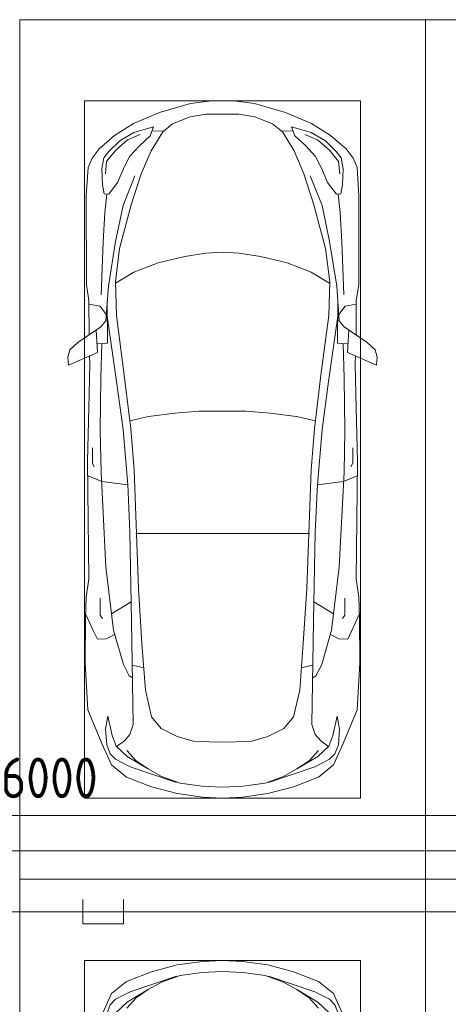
# Model space of a CAD drawing. Header units: millimetres. Extents: x -32229 to 170644, y -13689 to 125138.
# Tile 60 of 208: x 21835 to 24476, y 63579 to 69650. Entities that reach past the tile are written whole.
import ezdxf

# ---------------------------------------------------------------- set-up
doc = ezdxf.new("R2010")
doc.units = ezdxf.units.MM
for name, color, linetype, lineweight in [('A-ANNO-DIMS', 7, 'Continuous', 9), ('A-ANNO-DIMS-200', 7, 'Continuous', 9), ('A-DETL-GENF', 7, 'Continuous', 18), ('A-FLOR', 7, 'Continuous', 18), ('C-PRKG', 7, 'Continuous', 18)]:
    doc.layers.add(name, color=color, linetype=linetype, lineweight=lineweight)
doc.layers.add('A-DETL', color=7, linetype='Continuous', lineweight=9, true_color=0x00a600)
doc.styles.add('GOST Common_6', font='GOST_Common.ttf', dxfattribs={"width": 0.9, "height": 250})
doc.dimstyles.new('ГОСТ_2_5_мм2', dxfattribs={"dimscale": 304.8, "dimtxt": 251.428749, "dimasz": 0.492126, "dimexe": 0.492126, "dimexo": 0.656168, "dimgap": 0.098425, "dimtad": 1, "dimdec": 0, "dimdsep": 46, "dimtxsty": 'GOST Common_6', "dimblk1": 'OBLIQUE', "dimblk2": 'OBLIQUE', "dimsah": 1, "dimcen": 0.09, "dimazin": 2, "dimtfac": 1, "dimtdec": 4, "dimtix": 1, "dimtmove": 0, "dimatfit": 3, "dimfxl": 1, "dimtvp": 1, "dimtolj": 1, "dimtzin": 0, "dimarcsym": 2})

# ---------------------------------------------------------------- blocks, each defined once
blk = doc.blocks.new('АР_Машиноместо - 5300x2500_С-V11--01 ЭО')
at = {"layer": 'A-DETL-GENF', "color": 253, "lineweight": 13, "true_color": 0xaaaaaa}
for p, q in [((1250, 4800), (1126.4, 4794.1)), ((1250, 4800), (1373.6, 4794.1)), ((970.2, 4771.8), (812.7, 4729.4)), ((1126.4, 4794.1), (970.2, 4771.8)), ((1373.6, 4794.1), (1529.8, 4771.8)), ((1529.8, 4771.8), (1687.3, 4729.4)), ((812.7, 4729.4), (659.1, 4669.9)), ((680.7, 4606.5), (967, 4703.6)), ((988.2, 4706.7), (873.9, 4665.1)), ((1122.2, 4726.4), (988.2, 4706.7)), ((1250, 4731.7), (1122.2, 4726.4)), ((1250, 4731.7), (1377.8, 4726.4)), ((1377.8, 4726.4), (1511.8, 4706.7)), ((1511.8, 4706.7), (1626.1, 4665.1)), ((1819.3, 4606.5), (1533, 4703.6)), ((1687.3, 4729.4), (1840.9, 4669.9)), ((659.1, 4669.9), (565.9, 4595.1)), ((788.5, 4617.7), (661.8, 4543.1)), ((791.3, 4619.7), (717.1, 4568.9)), ((873.9, 4665.1), (791.3, 4619.7)), ((1626.1, 4665.1), (1708.7, 4619.7)), ((1708.7, 4619.7), (1782.9, 4568.9)), ((1711.5, 4617.7), (1838.2, 4543.1)), ((1840.9, 4669.9), (1934.1, 4595.1)), ((565.9, 4595.1), (507.1, 4462.6)), ((557.5, 4525.7), (590.7, 4560.1)), ((590.7, 4560.1), (680.7, 4606.5)), ((717.1, 4568.9), (659.6, 4505.3)), ((1782.9, 4568.9), (1840.4, 4505.3)), ((1909.3, 4560.1), (1819.3, 4606.5)), ((1942.5, 4525.7), (1909.3, 4560.1)), ((1934.1, 4595.1), (1992.9, 4462.6)), ((536.4, 4471.4), (557.5, 4525.7)), ((661.8, 4543.1), (594.6, 4479.3)), ((1838.2, 4543.1), (1905.4, 4479.3)), ((1963.6, 4471.4), (1942.5, 4525.7)), ((507.1, 4462.6), (419.6, 4254.2)), ((528.4, 4374.7), (536.4, 4471.4)), ((594.6, 4479.3), (569.5, 4413.1)), ((645, 4445.5), (597.3, 4481.4)), ((679.6, 4406.3), (645, 4445.5)), ((970.5, 4419.3), (1069.6, 4447.3)), ((1069.6, 4447.3), (1167.1, 4453.2)), ((1167.1, 4453.2), (1250, 4453.9)), ((1332.9, 4453.2), (1250, 4453.9)), ((1430.4, 4447.3), (1332.9, 4453.2)), ((1529.5, 4419.3), (1430.4, 4447.3)), ((1820.4, 4406.3), (1855, 4445.5)), ((1855, 4445.5), (1902.7, 4481.4)), ((1905.4, 4479.3), (1930.5, 4413.1)), ((1971.6, 4374.7), (1963.6, 4471.4)), ((1992.9, 4462.6), (2080.4, 4254.2)), ((543.7, 4295.1), (528.4, 4374.7)), ((569.5, 4413.1), (543.7, 4295.1)), ((699.7, 4345.5), (679.6, 4406.3)), ((872.7, 4370.2), (970.5, 4419.3)), ((1627.3, 4370.2), (1529.5, 4419.3)), ((1800.3, 4345.5), (1820.4, 4406.3)), ((1930.5, 4413.1), (1956.3, 4295.1)), ((1956.3, 4295.1), (1971.6, 4374.7)), ((689.3, 3705.5), (699.7, 4345.5)), ((812.5, 4298.9), (872.7, 4370.2)), ((1687.5, 4298.9), (1627.3, 4370.2)), ((1810.7, 3705.5), (1800.3, 4345.5)), ((419.6, 4254.2), (403.4, 3968)), ((774.4, 4132.9), (812.5, 4298.9)), ((1725.6, 4132.9), (1687.5, 4298.9)), ((2080.4, 4254.2), (2096.6, 3968)), ((752.2, 3845.6), (774.4, 4132.9)), ((1747.8, 3845.6), (1725.6, 4132.9)), ((638.7, 3975.4), (675.2, 4045.5)), ((675.2, 4045.5), (694.6, 4057.6)), ((1824.8, 4045.5), (1805.4, 4057.6)), ((1861.3, 3975.4), (1824.8, 4045.5)), ((403.4, 3968), (405.6, 3688.5)), ((578.7, 3762.9), (638.7, 3975.4)), ((1921.3, 3762.9), (1861.3, 3975.4)), ((2096.6, 3968), (2094.4, 3688.5)), ((731.2, 3507.6), (752.2, 3845.6)), ((1768.8, 3507.6), (1747.8, 3845.6)), ((408.2, 3667), (453.1, 3766.3)), ((453.1, 3766.3), (478.4, 3819.3)), ((478.4, 3819.3), (532.5, 3818.1)), ((532.5, 3818.1), (585.5, 3790.5)), ((1967.5, 3818.1), (1914.5, 3790.5)), ((2021.6, 3819.3), (1967.5, 3818.1)), ((2046.9, 3766.3), (2021.6, 3819.3)), ((2091.8, 3667), (2046.9, 3766.3)), ((530.9, 3374.8), (578.7, 3762.9)), ((678.7, 3159.5), (689.3, 3705.5)), ((1821.3, 3159.5), (1810.7, 3705.5)), ((1969.1, 3374.8), (1921.3, 3762.9)), ((405.6, 3688.5), (409.5, 3560)), ((495.5, 3566.1), (496.8, 3671.6)), ((496.8, 3671.6), (510.1, 3691.5)), ((687.1, 3588.8), (566.5, 3663.9)), ((1812.9, 3588.8), (1933.5, 3663.9)), ((2003.2, 3671.6), (1989.9, 3691.5)), ((2004.5, 3566.1), (2003.2, 3671.6)), ((2094.4, 3688.5), (2090.5, 3560)), ((409.5, 3560), (426.5, 3446.8)), ((2090.5, 3560), (2073.5, 3446.8)), ((704.9, 2775.5), (731.2, 3507.6)), ((1795.1, 2775.5), (1768.8, 3507.6)), ((426.5, 3446.8), (417.5, 2723)), ((2073.5, 3446.8), (2082.5, 2723)), ((501.4, 2789.7), (530.9, 3374.8)), ((1998.6, 2789.7), (1969.1, 3374.8)), ((665.6, 2864.6), (678.7, 3159.5)), ((1834.4, 2864.6), (1821.3, 3159.5)), ((665.8, 2867.4), (505.1, 2846.9)), ((636.6, 2526.5), (665.8, 2867.4)), ((1834.2, 2867.4), (1994.9, 2846.9)), ((1863.4, 2526.5), (1834.2, 2867.4)), ((505.1, 2846.9), (420.9, 2813.3)), ((1994.9, 2846.9), (2079.1, 2813.3)), ((447.8, 2733.7), (459.7, 2756.2)), ((447.8, 2638.7), (447.8, 2733.7)), ((495.7, 2532.3), (501.4, 2789.7)), ((684.2, 2522.3), (704.9, 2775.5)), ((1815.8, 2522.3), (1795.1, 2775.5)), ((2004.3, 2532.3), (1998.6, 2789.7)), ((2052.2, 2733.7), (2040.3, 2756.2)), ((2052.2, 2638.7), (2052.2, 2733.7)), ((417.5, 2723), (428.2, 2308.5)), ((2082.5, 2723), (2071.8, 2308.5)), ((500, 2210.1), (495.7, 2532.3)), ((636.6, 2526.5), (597, 2231)), ((644.6, 2191.8), (684.2, 2522.3)), ((1855.4, 2191.8), (1815.8, 2522.3)), ((1863.4, 2526.5), (1903, 2231)), ((2000, 2210.1), (2004.3, 2532.3)), ((428.2, 2308.5), (432.3, 2119.9)), ((2071.8, 2308.5), (2067.7, 2119.9)), ((505.9, 1996), (500, 2210.1)), ((597, 2231), (535, 1798.3)), ((595.8, 1824.8), (644.6, 2191.8)), ((1904.2, 1824.8), (1855.4, 2191.8)), ((1903, 2231), (1965, 1798.3)), ((1994.1, 1996), (2000, 2210.1)), ((296.8, 2079.9), (301.4, 2130.5)), ((301.4, 2130.5), (479.9, 2052.9)), ((2198.6, 2130.5), (2020.1, 2052.9)), ((2203.2, 2079.9), (2198.6, 2130.5)), ((309.5, 2036.1), (296.8, 2079.9)), ((432.3, 2119.9), (430.7, 2073.9)), ((2067.7, 2119.9), (2069.3, 2073.9)), ((2190.5, 2036.1), (2203.2, 2079.9)), ((357.8, 1990.1), (309.5, 2036.1)), ((479.9, 2052.9), (471, 1914.3)), ((2020.1, 2052.9), (2029, 1914.3)), ((2142.2, 1990.1), (2190.5, 2036.1)), ((500.6, 1894.5), (357.8, 1990.1)), ((426.5, 1730.9), (427.5, 1943)), ((540.9, 1993.7), (476.3, 1997.9)), ((540.9, 1993.7), (539.8, 1733.1)), ((1959.1, 1993.7), (2023.7, 1997.9)), ((1959.1, 1993.7), (1960.2, 1733.1)), ((1999.4, 1894.5), (2142.2, 1990.1)), ((2073.5, 1730.9), (2072.5, 1943)), ((530.6, 1857.6), (500.6, 1894.5)), ((1969.4, 1857.6), (1999.4, 1894.5)), ((546.5, 1642.6), (530.6, 1857.6)), ((589.4, 1615.5), (595.8, 1824.8)), ((1910.6, 1615.5), (1904.2, 1824.8)), ((1953.5, 1642.6), (1969.4, 1857.6)), ((495, 1765.3), (426.6, 1753.4)), ((533.6, 1816.8), (495, 1765.3)), ((1966.4, 1816.8), (2005, 1765.3)), ((2005, 1765.3), (2073.4, 1753.4)), ((410.6, 1634.2), (426.5, 1730.9)), ((2089.4, 1634.2), (2073.5, 1730.9)), ((409.5, 1087), (410.6, 1634.2)), ((615.4, 1410.3), (589.4, 1615.5)), ((590.4, 1624.3), (703.6, 1557.1)), ((1909.6, 1624.3), (1796.4, 1557.1)), ((1884.6, 1410.3), (1910.6, 1615.5)), ((2090.5, 1087), (2089.4, 1634.2)), ((703.6, 1557.1), (852.8, 1499)), ((1796.4, 1557.1), (1647.2, 1499)), ((852.8, 1499), (1016.6, 1459.9)), ((1016.6, 1459.9), (1146.9, 1439.4)), ((1483.4, 1459.9), (1353.1, 1439.4)), ((1647.2, 1499), (1483.4, 1459.9)), ((687.4, 1141), (615.4, 1410.3)), ((1146.9, 1439.4), (1250, 1434.1)), ((1353.1, 1439.4), (1250, 1434.1)), ((1812.6, 1141), (1884.6, 1410.3)), ((749.2, 950.3), (687.4, 1141)), ((1750.8, 950.3), (1812.6, 1141)), ((420.9, 910.7), (409.5, 1087)), ((510.2, 1018.7), (521.5, 1074.5)), ((521.5, 1074.5), (548.5, 1076.2)), ((548.5, 1076.2), (603.4, 1004.8)), ((1951.5, 1076.2), (1896.6, 1004.8)), ((1978.5, 1074.5), (1951.5, 1076.2)), ((1989.8, 1018.7), (1978.5, 1074.5)), ((2079.1, 910.7), (2090.5, 1087)), ((505.7, 920), (510.2, 1018.7)), ((603.4, 1004.8), (639.1, 920)), ((1896.6, 1004.8), (1860.9, 920)), ((1994.3, 920), (1989.8, 1018.7)), ((445.9, 853.1), (420.9, 910.7)), ((519.1, 851.5), (505.7, 920)), ((639.1, 920), (677.4, 843.7)), ((809.1, 809.4), (749.2, 950.3)), ((1690.9, 809.4), (1750.8, 950.3)), ((1860.9, 920), (1822.6, 843.7)), ((1980.9, 851.5), (1994.3, 920)), ((2054.1, 853.1), (2079.1, 910.7)), ((489, 795.6), (445.9, 853.1)), ((550, 812.3), (519.1, 851.5)), ((1950, 812.3), (1980.9, 851.5)), ((2011, 795.6), (2054.1, 853.1)), ((584.4, 714.6), (489, 795.6)), ((616.5, 746.4), (550, 812.3)), ((677.4, 843.7), (737.5, 778.3)), ((881.5, 691.6), (809.1, 809.4)), ((1618.5, 691.6), (1690.9, 809.4)), ((1822.6, 843.7), (1762.5, 778.3)), ((1883.5, 746.4), (1950, 812.3)), ((1915.6, 714.6), (2011, 795.6)), ((703.5, 696.4), (616.5, 746.4)), ((737.5, 778.3), (804.5, 715.7)), ((1762.5, 778.3), (1695.5, 715.7)), ((1796.5, 696.4), (1883.5, 746.4)), ((701.8, 640.4), (584.4, 714.6)), ((824.6, 660.9), (703.5, 696.4)), ((804.5, 715.7), (824.6, 660.9)), ((888.4, 685.9), (815.2, 686.6)), ((941.4, 642.2), (881.5, 691.6)), ((1558.6, 642.2), (1618.5, 691.6)), ((1611.6, 685.9), (1684.8, 686.6)), ((1695.5, 715.7), (1675.4, 660.9)), ((1675.4, 660.9), (1796.5, 696.4)), ((1798.2, 640.4), (1915.6, 714.6)), ((861.8, 571.6), (701.8, 640.4)), ((1050.7, 599.4), (941.4, 642.2)), ((1449.3, 599.4), (1558.6, 642.2)), ((1638.2, 571.6), (1798.2, 640.4)), ((1052.6, 517.5), (861.8, 571.6)), ((1148.8, 583), (1050.7, 599.4)), ((1250, 581.6), (1148.8, 583)), ((1250, 581.6), (1351.2, 583)), ((1351.2, 583), (1449.3, 599.4)), ((1447.4, 517.5), (1638.2, 571.6)), ((1165.1, 503.1), (1052.6, 517.5)), ((1250, 500), (1165.1, 503.1)), ((1250, 500), (1334.9, 503.1)), ((1334.9, 503.1), (1447.4, 517.5))]:
    blk.add_line(p, q, dxfattribs=at)
at = {"layer": 'A-DETL-GENF', "color": 254, "lineweight": 13, "true_color": 0xd4d4d4}
for p, q in [((694.6, 3980.4), (765.1, 3996.8)), ((1805.4, 3980.4), (1734.9, 3996.8)), ((715.1, 3168.3), (1250, 3167.3)), ((1784.9, 3168.3), (1250, 3167.3)), ((677.9, 2473), (794.6, 2446)), ((794.6, 2446), (955.7, 2426.8)), ((1705.4, 2446), (1544.3, 2426.8)), ((1822.1, 2473), (1705.4, 2446)), ((955.7, 2426.8), (1105.5, 2413.7)), ((1105.5, 2413.7), (1250, 2412.9)), ((1394.5, 2413.7), (1250, 2412.9)), ((1544.3, 2426.8), (1394.5, 2413.7)), ((513.9, 1368.9), (502.3, 1696.3)), ((590.3, 1367.8), (546.5, 1642.6)), ((1909.7, 1367.8), (1953.5, 1642.6)), ((1986.1, 1368.9), (1997.7, 1696.3)), ((524.9, 1188.6), (513.9, 1368.9)), ((636.7, 1146), (590.3, 1367.8)), ((1863.3, 1146), (1909.7, 1367.8)), ((1975.1, 1188.6), (1986.1, 1368.9)), ((537.4, 1076.1), (524.9, 1188.6)), ((1962.6, 1076.1), (1975.1, 1188.6)), ((710.2, 962.8), (636.7, 1146)), ((1789.8, 962.8), (1863.3, 1146)), ((534.5, 874.4), (528.1, 949.5)), ((1965.5, 874.4), (1971.9, 949.5)), ((591.7, 805), (534.5, 874.4)), ((1908.3, 805), (1965.5, 874.4)), ((664.7, 739.9), (591.7, 805)), ((1835.3, 739.9), (1908.3, 805)), ((742.6, 707.8), (664.7, 739.9)), ((1757.4, 707.8), (1835.3, 739.9))]:
    blk.add_line(p, q, dxfattribs=at)
at = {"layer": 'C-PRKG', "color": 253, "lineweight": 13, "true_color": 0xaaaaaa}
for p, q in [((2500, 5300), (0, 5300)), ((0, 0), (0, 5300)), ((2500, 0), (2500, 5300)), ((400, 4800), (2100, 4800)), ((400, 500), (400, 4800)), ((2100, 500), (2100, 4800)), ((400, 500), (2100, 500)), ((2500, 0), (0, 0))]:
    blk.add_line(p, q, dxfattribs=at)
blk = doc.blocks.new('АР_Машиноместо - 5300x2500_С-V13--01 ЭО')
at = {"layer": 'A-DETL-GENF', "color": 253, "lineweight": 13, "true_color": 0xaaaaaa}
for p, q in [((1052.6, -517.5), (861.8, -571.6)), ((1165.1, -503.1), (1052.6, -517.5)), ((1250, -500), (1165.1, -503.1)), ((1250, -500), (1334.9, -503.1)), ((1334.9, -503.1), (1447.4, -517.5)), ((1447.4, -517.5), (1638.2, -571.6)), ((861.8, -571.6), (701.8, -640.4)), ((1050.7, -599.4), (941.4, -642.2)), ((1148.8, -583), (1050.7, -599.4)), ((1250, -581.6), (1148.8, -583)), ((1250, -581.6), (1351.2, -583)), ((1351.2, -583), (1449.3, -599.4)), ((1449.3, -599.4), (1558.6, -642.2)), ((1638.2, -571.6), (1798.2, -640.4)), ((701.8, -640.4), (584.4, -714.6)), ((824.6, -660.9), (703.5, -696.4)), ((804.5, -715.7), (824.6, -660.9)), ((941.4, -642.2), (881.5, -691.6)), ((1558.6, -642.2), (1618.5, -691.6)), ((1695.5, -715.7), (1675.4, -660.9)), ((1675.4, -660.9), (1796.5, -696.4)), ((1798.2, -640.4), (1915.6, -714.6)), ((584.4, -714.6), (489, -795.6)), ((703.5, -696.4), (616.5, -746.4)), ((737.5, -778.3), (804.5, -715.7)), ((881.5, -691.6), (809.1, -809.4)), ((888.4, -685.9), (815.2, -686.6)), ((1611.6, -685.9), (1684.8, -686.6)), ((1618.5, -691.6), (1690.9, -809.4)), ((1762.5, -778.3), (1695.5, -715.7)), ((1796.5, -696.4), (1883.5, -746.4)), ((1915.6, -714.6), (2011, -795.6)), ((616.5, -746.4), (550, -812.3)), ((677.4, -843.7), (737.5, -778.3)), ((1822.6, -843.7), (1762.5, -778.3)), ((1883.5, -746.4), (1950, -812.3)), ((489, -795.6), (445.9, -853.1)), ((550, -812.3), (519.1, -851.5)), ((639.1, -920), (677.4, -843.7)), ((809.1, -809.4), (749.2, -950.3)), ((1690.9, -809.4), (1750.8, -950.3)), ((1860.9, -920), (1822.6, -843.7)), ((1950, -812.3), (1980.9, -851.5)), ((2011, -795.6), (2054.1, -853.1)), ((445.9, -853.1), (420.9, -910.7)), ((519.1, -851.5), (505.7, -920)), ((1980.9, -851.5), (1994.3, -920)), ((2054.1, -853.1), (2079.1, -910.7)), ((420.9, -910.7), (409.5, -1087)), ((505.7, -920), (510.2, -1018.7)), ((603.4, -1004.8), (639.1, -920)), ((749.2, -950.3), (687.4, -1141)), ((1750.8, -950.3), (1812.6, -1141)), ((1896.6, -1004.8), (1860.9, -920)), ((1994.3, -920), (1989.8, -1018.7)), ((2079.1, -910.7), (2090.5, -1087)), ((510.2, -1018.7), (521.5, -1074.5)), ((548.5, -1076.2), (603.4, -1004.8)), ((1951.5, -1076.2), (1896.6, -1004.8)), ((1989.8, -1018.7), (1978.5, -1074.5)), ((409.5, -1087), (410.6, -1634.2)), ((521.5, -1074.5), (548.5, -1076.2)), ((1978.5, -1074.5), (1951.5, -1076.2)), ((2090.5, -1087), (2089.4, -1634.2)), ((687.4, -1141), (615.4, -1410.3)), ((1812.6, -1141), (1884.6, -1410.3)), ((615.4, -1410.3), (589.4, -1615.5)), ((1016.6, -1459.9), (1146.9, -1439.4)), ((1146.9, -1439.4), (1250, -1434.1)), ((1353.1, -1439.4), (1250, -1434.1)), ((1483.4, -1459.9), (1353.1, -1439.4)), ((1884.6, -1410.3), (1910.6, -1615.5)), ((703.6, -1557.1), (852.8, -1499)), ((852.8, -1499), (1016.6, -1459.9)), ((1647.2, -1499), (1483.4, -1459.9)), ((1796.4, -1557.1), (1647.2, -1499)), ((590.4, -1624.3), (703.6, -1557.1)), ((1909.6, -1624.3), (1796.4, -1557.1)), ((410.6, -1634.2), (426.5, -1730.9)), ((589.4, -1615.5), (595.8, -1824.8)), ((1910.6, -1615.5), (1904.2, -1824.8)), ((2089.4, -1634.2), (2073.5, -1730.9)), ((546.5, -1642.6), (530.6, -1857.6)), ((1953.5, -1642.6), (1969.4, -1857.6)), ((426.5, -1730.9), (427.5, -1943)), ((495, -1765.3), (426.6, -1753.4)), ((540.9, -1993.7), (539.8, -1733.1)), ((1959.1, -1993.7), (1960.2, -1733.1)), ((2005, -1765.3), (2073.4, -1753.4)), ((2073.5, -1730.9), (2072.5, -1943)), ((533.6, -1816.8), (495, -1765.3)), ((597, -2231), (535, -1798.3)), ((1903, -2231), (1965, -1798.3)), ((1966.4, -1816.8), (2005, -1765.3)), ((530.6, -1857.6), (500.6, -1894.5)), ((595.8, -1824.8), (644.6, -2191.8)), ((1904.2, -1824.8), (1855.4, -2191.8)), ((1969.4, -1857.6), (1999.4, -1894.5)), ((500.6, -1894.5), (357.8, -1990.1)), ((479.9, -2052.9), (471, -1914.3)), ((1999.4, -1894.5), (2142.2, -1990.1)), ((2020.1, -2052.9), (2029, -1914.3)), ((357.8, -1990.1), (309.5, -2036.1)), ((540.9, -1993.7), (476.3, -1997.9)), ((505.9, -1996), (500, -2210.1)), ((1959.1, -1993.7), (2023.7, -1997.9)), ((1994.1, -1996), (2000, -2210.1)), ((2142.2, -1990.1), (2190.5, -2036.1)), ((309.5, -2036.1), (296.8, -2079.9)), ((301.4, -2130.5), (479.9, -2052.9)), ((2198.6, -2130.5), (2020.1, -2052.9)), ((2190.5, -2036.1), (2203.2, -2079.9)), ((296.8, -2079.9), (301.4, -2130.5)), ((428.2, -2308.5), (432.3, -2119.9)), ((432.3, -2119.9), (430.7, -2073.9)), ((2067.7, -2119.9), (2069.3, -2073.9)), ((2071.8, -2308.5), (2067.7, -2119.9)), ((2203.2, -2079.9), (2198.6, -2130.5)), ((500, -2210.1), (495.7, -2532.3)), ((636.6, -2526.5), (597, -2231)), ((644.6, -2191.8), (684.2, -2522.3)), ((1855.4, -2191.8), (1815.8, -2522.3)), ((1863.4, -2526.5), (1903, -2231)), ((2000, -2210.1), (2004.3, -2532.3)), ((417.5, -2723), (428.2, -2308.5)), ((2082.5, -2723), (2071.8, -2308.5)), ((495.7, -2532.3), (501.4, -2789.7)), ((636.6, -2526.5), (665.8, -2867.4)), ((684.2, -2522.3), (704.9, -2775.5)), ((1815.8, -2522.3), (1795.1, -2775.5)), ((1863.4, -2526.5), (1834.2, -2867.4)), ((2004.3, -2532.3), (1998.6, -2789.7)), ((447.8, -2638.7), (447.8, -2733.7)), ((2052.2, -2638.7), (2052.2, -2733.7)), ((426.5, -3446.8), (417.5, -2723)), ((2073.5, -3446.8), (2082.5, -2723)), ((447.8, -2733.7), (459.7, -2756.2)), ((501.4, -2789.7), (530.9, -3374.8)), ((704.9, -2775.5), (731.2, -3507.6)), ((1795.1, -2775.5), (1768.8, -3507.6)), ((1998.6, -2789.7), (1969.1, -3374.8)), ((2052.2, -2733.7), (2040.3, -2756.2)), ((505.1, -2846.9), (420.9, -2813.3)), ((665.8, -2867.4), (505.1, -2846.9)), ((1834.2, -2867.4), (1994.9, -2846.9)), ((1994.9, -2846.9), (2079.1, -2813.3)), ((665.6, -2864.6), (678.7, -3159.5)), ((1834.4, -2864.6), (1821.3, -3159.5)), ((678.7, -3159.5), (689.3, -3705.5)), ((1821.3, -3159.5), (1810.7, -3705.5)), ((530.9, -3374.8), (578.7, -3762.9)), ((1969.1, -3374.8), (1921.3, -3762.9)), ((409.5, -3560), (426.5, -3446.8)), ((2090.5, -3560), (2073.5, -3446.8)), ((731.2, -3507.6), (752.2, -3845.6)), ((1768.8, -3507.6), (1747.8, -3845.6)), ((405.6, -3688.5), (409.5, -3560)), ((495.5, -3566.1), (496.8, -3671.6)), ((2004.5, -3566.1), (2003.2, -3671.6)), ((2094.4, -3688.5), (2090.5, -3560)), ((687.1, -3588.8), (566.5, -3663.9)), ((1812.9, -3588.8), (1933.5, -3663.9)), ((403.4, -3968), (405.6, -3688.5)), ((408.2, -3667), (453.1, -3766.3)), ((496.8, -3671.6), (510.1, -3691.5)), ((2003.2, -3671.6), (1989.9, -3691.5)), ((2091.8, -3667), (2046.9, -3766.3)), ((2096.6, -3968), (2094.4, -3688.5)), ((578.7, -3762.9), (638.7, -3975.4)), ((689.3, -3705.5), (699.7, -4345.5)), ((1810.7, -3705.5), (1800.3, -4345.5)), ((1921.3, -3762.9), (1861.3, -3975.4)), ((453.1, -3766.3), (478.4, -3819.3)), ((478.4, -3819.3), (532.5, -3818.1)), ((532.5, -3818.1), (585.5, -3790.5)), ((1967.5, -3818.1), (1914.5, -3790.5)), ((2021.6, -3819.3), (1967.5, -3818.1)), ((2046.9, -3766.3), (2021.6, -3819.3)), ((752.2, -3845.6), (774.4, -4132.9)), ((1747.8, -3845.6), (1725.6, -4132.9)), ((419.6, -4254.2), (403.4, -3968)), ((638.7, -3975.4), (675.2, -4045.5)), ((1861.3, -3975.4), (1824.8, -4045.5)), ((2080.4, -4254.2), (2096.6, -3968)), ((675.2, -4045.5), (694.6, -4057.6)), ((1824.8, -4045.5), (1805.4, -4057.6)), ((774.4, -4132.9), (812.5, -4298.9)), ((1725.6, -4132.9), (1687.5, -4298.9)), ((507.1, -4462.6), (419.6, -4254.2)), ((543.7, -4295.1), (528.4, -4374.7)), ((569.5, -4413.1), (543.7, -4295.1)), ((812.5, -4298.9), (872.7, -4370.2)), ((1687.5, -4298.9), (1627.3, -4370.2)), ((1930.5, -4413.1), (1956.3, -4295.1)), ((1956.3, -4295.1), (1971.6, -4374.7)), ((1992.9, -4462.6), (2080.4, -4254.2)), ((699.7, -4345.5), (679.6, -4406.3)), ((872.7, -4370.2), (970.5, -4419.3)), ((1627.3, -4370.2), (1529.5, -4419.3)), ((1800.3, -4345.5), (1820.4, -4406.3)), ((528.4, -4374.7), (536.4, -4471.4)), ((594.6, -4479.3), (569.5, -4413.1)), ((679.6, -4406.3), (645, -4445.5)), ((970.5, -4419.3), (1069.6, -4447.3)), ((1529.5, -4419.3), (1430.4, -4447.3)), ((1820.4, -4406.3), (1855, -4445.5)), ((1905.4, -4479.3), (1930.5, -4413.1)), ((1971.6, -4374.7), (1963.6, -4471.4)), ((565.9, -4595.1), (507.1, -4462.6)), ((536.4, -4471.4), (557.5, -4525.7)), ((661.8, -4543.1), (594.6, -4479.3)), ((645, -4445.5), (597.3, -4481.4)), ((1069.6, -4447.3), (1167.1, -4453.2)), ((1167.1, -4453.2), (1250, -4453.9)), ((1332.9, -4453.2), (1250, -4453.9)), ((1430.4, -4447.3), (1332.9, -4453.2)), ((1838.2, -4543.1), (1905.4, -4479.3)), ((1855, -4445.5), (1902.7, -4481.4)), ((1934.1, -4595.1), (1992.9, -4462.6)), ((1963.6, -4471.4), (1942.5, -4525.7)), ((557.5, -4525.7), (590.7, -4560.1)), ((717.1, -4568.9), (659.6, -4505.3)), ((788.5, -4617.7), (661.8, -4543.1)), ((1711.5, -4617.7), (1838.2, -4543.1)), ((1782.9, -4568.9), (1840.4, -4505.3)), ((1942.5, -4525.7), (1909.3, -4560.1)), ((659.1, -4669.9), (565.9, -4595.1)), ((590.7, -4560.1), (680.7, -4606.5)), ((680.7, -4606.5), (967, -4703.6)), ((791.3, -4619.7), (717.1, -4568.9)), ((1819.3, -4606.5), (1533, -4703.6)), ((1708.7, -4619.7), (1782.9, -4568.9)), ((1909.3, -4560.1), (1819.3, -4606.5)), ((1840.9, -4669.9), (1934.1, -4595.1)), ((812.7, -4729.4), (659.1, -4669.9)), ((873.9, -4665.1), (791.3, -4619.7)), ((988.2, -4706.7), (873.9, -4665.1)), ((1511.8, -4706.7), (1626.1, -4665.1)), ((1626.1, -4665.1), (1708.7, -4619.7)), ((1687.3, -4729.4), (1840.9, -4669.9)), ((970.2, -4771.8), (812.7, -4729.4)), ((1122.2, -4726.4), (988.2, -4706.7)), ((1250, -4731.7), (1122.2, -4726.4)), ((1250, -4731.7), (1377.8, -4726.4)), ((1377.8, -4726.4), (1511.8, -4706.7)), ((1529.8, -4771.8), (1687.3, -4729.4)), ((1126.4, -4794.1), (970.2, -4771.8)), ((1250, -4800), (1126.4, -4794.1)), ((1250, -4800), (1373.6, -4794.1)), ((1373.6, -4794.1), (1529.8, -4771.8))]:
    blk.add_line(p, q, dxfattribs=at)
at = {"layer": 'A-DETL-GENF', "color": 254, "lineweight": 13, "true_color": 0xd4d4d4}
for p, q in [((742.6, -707.8), (664.7, -739.9)), ((1757.4, -707.8), (1835.3, -739.9)), ((664.7, -739.9), (591.7, -805)), ((1835.3, -739.9), (1908.3, -805)), ((591.7, -805), (534.5, -874.4)), ((1908.3, -805), (1965.5, -874.4)), ((534.5, -874.4), (528.1, -949.5)), ((1965.5, -874.4), (1971.9, -949.5)), ((710.2, -962.8), (636.7, -1146)), ((1789.8, -962.8), (1863.3, -1146)), ((537.4, -1076.1), (524.9, -1188.6)), ((1962.6, -1076.1), (1975.1, -1188.6)), ((636.7, -1146), (590.3, -1367.8)), ((1863.3, -1146), (1909.7, -1367.8)), ((524.9, -1188.6), (513.9, -1368.9)), ((1975.1, -1188.6), (1986.1, -1368.9)), ((513.9, -1368.9), (502.3, -1696.3)), ((590.3, -1367.8), (546.5, -1642.6)), ((1909.7, -1367.8), (1953.5, -1642.6)), ((1986.1, -1368.9), (1997.7, -1696.3)), ((794.6, -2446), (955.7, -2426.8)), ((955.7, -2426.8), (1105.5, -2413.7)), ((1105.5, -2413.7), (1250, -2412.9)), ((1394.5, -2413.7), (1250, -2412.9)), ((1544.3, -2426.8), (1394.5, -2413.7)), ((1705.4, -2446), (1544.3, -2426.8)), ((677.9, -2473), (794.6, -2446)), ((1822.1, -2473), (1705.4, -2446)), ((715.1, -3168.3), (1250, -3167.3)), ((1784.9, -3168.3), (1250, -3167.3)), ((694.6, -3980.4), (765.1, -3996.8)), ((1805.4, -3980.4), (1734.9, -3996.8))]:
    blk.add_line(p, q, dxfattribs=at)
at = {"layer": 'C-PRKG', "color": 253, "lineweight": 13, "true_color": 0xaaaaaa}
for p, q in [((2500, 0), (0, 0)), ((0, 0), (0, -5300)), ((2500, 0), (2500, -5300)), ((400, -500), (400, -4800)), ((400, -500), (2100, -500)), ((2100, -500), (2100, -4800)), ((400, -4800), (2100, -4800)), ((2500, -5300), (0, -5300))]:
    blk.add_line(p, q, dxfattribs=at)
blk = doc.blocks.new('Наметкина 10_РД_АР_П_rvt-1--01 ЭО')
at = {"layer": 'A-FLOR', "color": 253, "lineweight": 13, "true_color": 0xaaaaaa}
blk.add_line((27360.3, 64525), (11435.3, 64525), dxfattribs=at)
at = {"layer": 'C-PRKG', "color": 253, "lineweight": 13, "true_color": 0xaaaaaa, "rotation": 180}
for name, p in [('АР_Машиноместо - 5300x2500_С-V11--01 ЭО', (24335.3, 69650)), ('АР_Машиноместо - 5300x2500_С-V11--01 ЭО', (26835.3, 69650)), ('АР_Машиноместо - 5300x2500_С-V13--01 ЭО', (24335.3, 59050)), ('АР_Машиноместо - 5300x2500_С-V13--01 ЭО', (26835.3, 59050))]:
    blk.add_blockref(name, p, dxfattribs=at)
blk = doc.blocks.new('DIMBLOCK112--01 ЭО')
at = {"layer": 'A-ANNO-DIMS-200'}
for p, q in [((19034.9, 64649.7), (19034.9, 64893.8)), ((25035.1, 64653.5), (25035.1, 64893.8)), ((19034.9, 64743.8), (19109.9, 64818.8)), ((25035.1, 64743.8), (25110.1, 64818.8)), ((19034.9, 64743.8), (18959.9, 64668.8)), ((19034.9, 64743.8), (25035.1, 64743.8)), ((19034.9, 64743.8), (19034.9, 64649.7)), ((25035.1, 64743.8), (24960.1, 64668.8)), ((25035.1, 64743.8), (25035.1, 64653.5))]:
    blk.add_line(p, q, dxfattribs=at)
at = {"layer": 'A-ANNO-DIMS-200', "color": 0, "insert": (21719.7, 65100.5), "char_height": 250, "width": 756.843, "attachment_point": 1, "line_spacing_factor": 1.022761, "style": 'GOST Common_6'}
blk.add_mtext('6000', dxfattribs=at)
blk = doc.blocks.new('_Oblique')
at = {"color": 0, "linetype": 'ByBlock', "lineweight": -2}
blk.add_line((-0.5, -0.5), (0.5, 0.5), dxfattribs=at)

msp = doc.modelspace()

# ---------------------------------------------------------------- linework, layer by layer
at = {"layer": 'A-DETL', "color": 5, "true_color": 0x0000ff}
for p, q in [((22224.1, 64224.7), (22224.1, 64074.7)), ((22474.1, 64074.7), (22474.1, 64224.7)), ((13535.1, 64149.7), (79817.5, 64149.7)), ((22224.1, 64074.7), (22474.1, 64074.7))]:
    msp.add_line(p, q, dxfattribs=at)

# ---------------------------------------------------------------- block references
at = {"lineweight": 5}
msp.add_blockref('Наметкина 10_РД_АР_П_rvt-1--01 ЭО', (0, 0), dxfattribs=at)

# ---------------------------------------------------------------- dimensions: what is measured, and where the dimension line sits
at = {"layer": 'A-ANNO-DIMS'}
dim = msp.add_linear_dim(base=(25035.1, 64743.8), p1=(19034.9, 64449.7), p2=(25035.1, 64453.5), dimstyle='ГОСТ_2_5_мм2', override={"dimpost": '<>', "dimfxl": 6000.254763}, dxfattribs=at)
dim.commit()
dim.dimension.update_dxf_attribs({"geometry": 'DIMBLOCK112--01 ЭО', "text_midpoint": (22035, 64898.8)})

doc.saveas('drawing.dxf')
